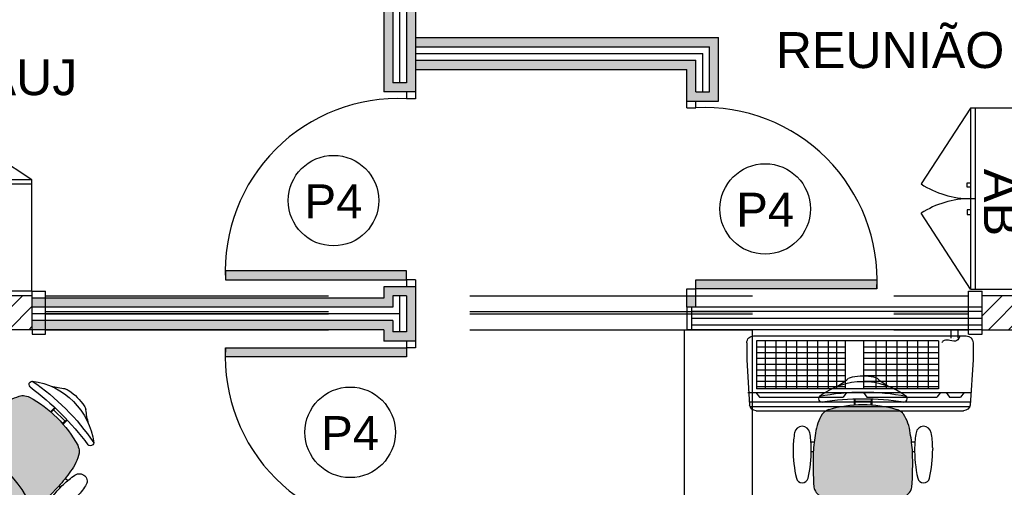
# Model space of a CAD drawing. Header units: inches. Extents: x 340 to 434, y 14 to 254.
# Tile 157 of 182: x 408.76 to 413.11, y 158.93 to 161. Entities that reach past the tile are written whole.
import ezdxf

# ---------------------------------------------------------------- set-up
doc = ezdxf.new("R2010")
doc.units = ezdxf.units.IN
doc.header["$MEASUREMENT"] = 0
doc.linetypes.add('DASHED2', pattern=[0.375, 0.25, -0.125])
doc.linetypes.add('HIDDEN2', pattern=[0.1875, 0.125, -0.0625])
for name, color, linetype in [('TJ-DEMOLIR', 30, 'HIDDEN2'), ('TJ-DIVISORIA', 96, 'Continuous'), ('TJ-DRYWALL', 132, 'Continuous'), ('TJ-LADEVIDRO', 11, 'Continuous'), ('TJ-MOBILIÁRIO', 2, 'Continuous'), ('TJ-MOBILIÁRIOEXISTENTE', 2, 'Continuous'), ('TJ-PAREDE', 5, 'Continuous'), ('TJ-PILARES', 6, 'Continuous'), ('TJ-SPLIT', 142, 'Continuous'), ('TJ-TEXTO03 1PARA100', 3, 'Continuous'), ('TJ-TEXTOESQUADRIA', 200, 'Continuous')]:
    doc.layers.add(name, color=color, linetype=linetype)
doc.styles.add('ARIAL', font='arial.ttf')
doc.styles.get("Standard").update_dxf_attribs({"font": 'arial.ttf'})
doc.styles.add('TipoDeLinha_A', font='arial.ttf')
doc.linetypes.add('BATTING', pattern='A,0.00254,-2.54,[134,ltypeshp.shx,S=2.54,R=0,X=-2.54,Y=0],-5.08,[134,ltypeshp.shx,S=2.54,R=180,X=2.54,Y=0],-2.54', length=10.16254)

# ---------------------------------------------------------------- blocks, each defined once
blk = doc.blocks.new('poltrona diretor giratória')
h = blk.add_hatch(color=20)
h.set_gradient(color1=(255, 63, 0), color2=(255, 63, 0), tint=0.86, name='HEMISPHERICAL')
h.paths.add_polyline_path([(0.2192, -0.3365, 0.030126), (0.2092, -0.2515, 0.112051), (0.1795, -0.168, 0.029573), (0.1748, -0.1625, 0.071823), (0.1505, -0.1482, 0.071429), (0, -0.1266, 0.071429), (-0.1505, -0.1482, 0.071823), (-0.1748, -0.1625, 0.029573), (-0.1795, -0.168, 0.112051), (-0.2092, -0.2515, 0.030126), (-0.2192, -0.3365, 0.026966), (-0.2167, -0.4907, 0.092712), (-0.2134, -0.5016, 0.218944), (-0.1721, -0.5368, 0.069011), (0, -0.5604, 0.069011), (0.1721, -0.5368, 0.218946), (0.2134, -0.5016, 0.102563), (0.2168, -0.4895, 0.026756)])
at = {"layer": 'TJ-MOBILIÁRIO'}
for p, q in [((-0.0388, -0.1022), (-0.0388, -0.128)), ((-0.0361, -0.1021), (-0.0361, -0.1278)), ((-0.0354, -0.1125), (-0.0354, -0.1277)), ((0.0356, -0.1125), (-0.0354, -0.1125)), ((0.0356, -0.1125), (0.0356, -0.1277)), ((0.0363, -0.1021), (0.0363, -0.1278)), ((0.039, -0.1022), (0.039, -0.128)), ((-0.2297, -0.2901, 0), (-0.215, -0.2901, 0)), ((0.215, -0.29, 0), (0.2299, -0.29, 0)), ((-0.2284, -0.3331, 0), (-0.219, -0.3331, 0)), ((0.219, -0.3331, 0), (0.2286, -0.3331, 0))]:
    blk.add_line(p, q, dxfattribs=at)
at = {"layer": 'TJ-MOBILIÁRIO', "linetype": 'Continuous', "ltscale": 25.4}
for p, q in [((-0.3082, -0.3147, 0), (-0.3083, -0.3221, 0)), ((-0.2283, -0.3221, 0), (-0.2284, -0.3147, 0)), ((0.3084, -0.3147, 0), (0.3085, -0.3221, 0))]:
    blk.add_line(p, q, dxfattribs=at)
at = {"layer": 'TJ-MOBILIÁRIO'}
for centre, radius, start, end in [((0, -0.2485), 0.2485, 78.8778, 101.1222), ((0, -0.3411), 0.3164, 52.5531, 127.4469), ((-0.4729, 0.5278), 0.6763, 301.8108, 307.1601), ((-0.0414, -0.0448), 0.0407, 99.1898, 124.2903), ((0.0414, -0.0448), 0.0407, 55.7097, 80.8102), ((0.4729, 0.5278), 0.6763, 232.8399, 238.1892), ((0, -1.099), 1.0272, 79.2072, 100.7928), ((-0.181, -0.0998), 0.015, 139.1833, 180), ((-0.1802, -0.0989), 0.0158, 182.978, 269.4431), ((0, -1.3395), 1.238, 81.623, 98.377), ((0, -0.6615), 0.5349, 89.9995, 106.342), ((0, -0.6615), 0.5349, 73.658, 90.0005), ((0.1802, -0.0989), 0.0158, 270.5569, 357.022), ((0.181, -0.0998), 0.015, 0, 40.8167), ((-0.0105, -0.2752), 0.2001, 147.6271, 173.2006), ((-0.1305, -0.2048), 0.0612, 136.3456, 143.1214), ((-0.113, -0.2396), 0.0988, 112.3141, 128.7465), ((0.113, -0.2396), 0.0988, 51.2535, 67.6859), ((0.1305, -0.2048), 0.0612, 36.8786, 43.6544), ((0.0105, -0.2752), 0.2001, 6.7994, 32.3729), ((0.4905, -0.3769), 0.7109, 169.839, 176.7413), ((-0.4905, -0.3769), 0.7109, 3.2587, 10.161), ((1.2113, -0.3902), 1.4315, 177.8472, 184.0258), ((-1.2113, -0.3902), 1.4315, 355.9742, 2.1528), ((-0.1862, -0.4874), 0.0307, 186.2228, 207.4103), ((-0.1544, -0.4742), 0.065, 204.8741, 254.602), ((0.1544, -0.4742), 0.065, 285.398, 335.1259), ((0.1862, -0.4874), 0.0307, 332.5897, 353.7772), ((-0.0007, 0.0717), 0.6322, 254.3071, 270.046), ((0.0007, 0.0717), 0.6322, 269.954, 285.6929)]:
    blk.add_arc(centre, radius, start, end, dxfattribs=at)
at = {"layer": 'TJ-MOBILIÁRIO', "linetype": 'Continuous', "ltscale": 25.4}
for centre, radius, start, end in [((0.1213, -0.3243, 0), 0.4296, 170.0113, 178.7145), ((-0.2683, -0.2557, 0), 0.034, 9.9832, 170.0168), ((-0.6579, -0.3243, 0), 0.4296, 1.2855, 9.9887), ((0.6581, -0.3243, 0), 0.4296, 170.0113, 178.7145), ((0.2685, -0.2557, 0), 0.034, 9.9832, 170.0168), ((-0.1211, -0.3243, 0), 0.4296, 1.2855, 9.9887), ((0.2592, -0.3251, 0), 0.5675, 179.7013, 192.8268), ((-0.7958, -0.3251, 0), 0.5675, 347.1732, 0.2987), ((0.795, -0.3253, 0), 0.5665, 178.9303, 192.8326), ((-0.259, -0.3251, 0), 0.5675, 347.1732, 0.2987), ((-0.2683, -0.4452, 0), 0.0265, 192.8268, 347.1732), ((0.2685, -0.4452, 0), 0.0265, 192.8268, 347.1732)]:
    blk.add_arc(centre, radius, start, end, dxfattribs=at)
blk = doc.blocks.new('*U49')
at = {"layer": 'TJ-MOBILIÁRIO', "xscale": -1, "rotation": 270}
blk.add_blockref('poltrona diretor giratória', (0.2802, -0.0001, 0), dxfattribs=at)
blk = doc.blocks.new('*U50')
at = {"color": 0, "linetype": 'ByBlock', "lineweight": -2}
for p, rotation in [((409.2277, 117.0302, 0), 89.99999999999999), ((408.4567, 116.2602, 0), 180), ((409.2266, 115.4892, 0), 270)]:
    blk.add_blockref('*U49', p, dxfattribs=dict(at, rotation=rotation))
blk.add_blockref('*U49', (409.9977, 116.2592, 0), dxfattribs=at)
blk = doc.blocks.new('trg')
at = {"layer": 'TJ-MOBILIÁRIO'}
h = blk.add_hatch(color=254, dxfattribs=at)
h.set_gradient(color1=(207, 195, 218), color2=(194, 188, 215), tint=0.86, name='HEMISPHERICAL')
h.paths.add_polyline_path([(213.445, 42.938, 1), (214.645, 42.938, 1)])
blk.add_circle((214.045, 42.938), 0.6, dxfattribs=at)
blk = doc.blocks.new('A$C794E0566')
for p, q in [((0, 0.0419, 0), (0, 0.9581, 0)), ((0.0191, 0.014, 0), (0.0191, 0.986, 0)), ((0.225, 1, 0), (0.0248, 0.9876, 0)), ((0.0388, 0.0105, 0), (0.0388, 0.9885, 0)), ((0.08, 0.96, 0), (0.0598, 0.9446, 0)), ((0.08, 0.0048, 0), (0.08, 0.991, 0)), ((0.3, 1, 0), (0.225, 1, 0)), ((0.33, 0.03, 0), (0.33, 0.97, 0)), ((0.0598, 0.896, 0), (0.0598, 0.9446, 0)), ((0.3202, 0.9347, 0), (0.3577, 0.9347, 0)), ((0.08, 0.8806, 0), (0.0598, 0.896, 0)), ((0.3202, 0.903, 0), (0.3577, 0.903, 0)), ((0.3577, 0.903, 0), (0.3577, 0.8713, 0)), ((0.08, 0.8555, 0), (0.0598, 0.84, 0)), ((0.0598, 0.5309, 0), (0.0598, 0.84, 0)), ((0.3088, 0.8475, 0), (0.097, 0.8475, 0)), ((0.097, 0.8475, 0), (0.097, 0.0425, 0)), ((0.1065, 0.5152, 0), (0.1065, 0.8475, 0)), ((0.1302, 0.5152, 0), (0.1302, 0.8475, 0)), ((0.1552, 0.5152, 0), (0.1552, 0.8475, 0)), ((0.1802, 0.5152, 0), (0.1802, 0.8475, 0)), ((0.2048, 0.5152, 0), (0.2048, 0.8475, 0)), ((0.232, 0.5152, 0), (0.232, 0.8475, 0)), ((0.257, 0.5152, 0), (0.257, 0.8475, 0)), ((0.2816, 0.5152, 0), (0.2816, 0.8475, 0)), ((0.3088, 0.8475, 0), (0.3088, 0.0425, 0)), ((0.3088, 0.8013, 0), (0.097, 0.8013, 0)), ((0.3088, 0.755, 0), (0.097, 0.755, 0)), ((0.3088, 0.7088, 0), (0.097, 0.7088, 0)), ((0.3088, 0.6625, 0), (0.097, 0.6625, 0)), ((0.3088, 0.6163, 0), (0.097, 0.6163, 0)), ((0.3088, 0.57, 0), (0.097, 0.57, 0)), ((0.08, 0.5154, 0), (0.0598, 0.5309, 0)), ((0.3088, 0.5152, 0), (0.097, 0.5152, 0)), ((0.08, 0.4409, 0), (0.0598, 0.4255, 0)), ((0.0598, 0.0555, 0), (0.0598, 0.4255, 0)), ((0.3088, 0.4352, 0), (0.097, 0.4352, 0)), ((0.3088, 0.3968, 0), (0.097, 0.3968, 0)), ((0.3088, 0.3968, 0), (0.097, 0.3968, 0)), ((0.1065, 0.0425, 0), (0.1065, 0.4352, 0)), ((0.1302, 0.0425, 0), (0.1302, 0.4352, 0)), ((0.1552, 0.0425, 0), (0.1552, 0.4352, 0)), ((0.1802, 0.0425, 0), (0.1802, 0.4352, 0)), ((0.2048, 0.0425, 0), (0.2048, 0.4352, 0)), ((0.232, 0.0425, 0), (0.232, 0.4352, 0)), ((0.257, 0.0425, 0), (0.257, 0.4352, 0)), ((0.2816, 0.0425, 0), (0.2816, 0.4352, 0)), ((0.3088, 0.3588, 0), (0.097, 0.3588, 0)), ((0.3088, 0.3588, 0), (0.097, 0.3588, 0)), ((0.3088, 0.3125, 0), (0.097, 0.3125, 0)), ((0.3088, 0.2663, 0), (0.097, 0.2663, 0)), ((0.3088, 0.2663, 0), (0.097, 0.2663, 0)), ((0.3088, 0.2663, 0), (0.097, 0.2663, 0)), ((0.3088, 0.2663, 0), (0.097, 0.2663, 0)), ((0.3088, 0.22, 0), (0.097, 0.22, 0)), ((0.3088, 0.22, 0), (0.097, 0.22, 0)), ((0.3088, 0.1738, 0), (0.097, 0.1738, 0)), ((0.3088, 0.1738, 0), (0.097, 0.1738, 0)), ((0.3088, 0.1738, 0), (0.097, 0.1738, 0)), ((0.3088, 0.1738, 0), (0.097, 0.1738, 0)), ((0.3088, 0.1275, 0), (0.097, 0.1275, 0)), ((0.3088, 0.1275, 0), (0.097, 0.1275, 0)), ((0.08, 0.04, 0), (0.0598, 0.0555, 0)), ((0.08, 0.04, 0), (0.0598, 0.0555, 0)), ((0.3088, 0.0813, 0), (0.097, 0.0813, 0)), ((0.3088, 0.0813, 0), (0.097, 0.0813, 0)), ((0.3088, 0.0813, 0), (0.097, 0.0813, 0)), ((0.3088, 0.0813, 0), (0.097, 0.0813, 0)), ((0.225, 0, 0), (0.0248, 0.0124, 0)), ((0.225, 0, 0), (0.0248, 0.0124, 0)), ((0.3088, 0.0425, 0), (0.097, 0.0425, 0)), ((0.3088, 0.0425, 0), (0.097, 0.0425, 0)), ((0.3, 0, 0), (0.225, 0, 0)), ((0.3, 0, 0), (0.225, 0, 0))]:
    blk.add_line(p, q)
at = {"lineweight": -3}
blk.add_line((0.3181, 0.9131, 0), (0.3181, 0.9131, 0), dxfattribs=at)
for centre, start, end in [((0.03, 0.9581, 0), 100, 180), ((0.3, 0.97, 0), 0, 90), ((0.03, 0.0419, 0), 180, 260), ((0.03, 0.0419, 0), 180, 260), ((0.3, 0.03, 0), 270, 0), ((0.3, 0.03, 0), 270, 0)]:
    blk.add_arc(centre, 0.03, start, end)
blk.add_spline([(0.3302, 0.943, 0), (0.3101, 0.9289, 0), (0.3101, 0.8973, 0), (0.3101, 0.873, 0), (0.3017, 0.8614, 0)], degree=3, dxfattribs=at)
blk = doc.blocks.new('ALBERFLEX ARMÁRIO BAIXO')
at = {"layer": 'TJ-MOBILIÁRIO'}
for p, q in [((98.9524, 80.6215), (99.7524, 80.6215)), ((99.3524, 80.6015), (99.3524, 80.6215)), ((99.2824, 80.5865), (99.2824, 80.6015)), ((99.3024, 80.5865), (99.2824, 80.5865)), ((99.3024, 80.6015), (99.3024, 80.5865)), ((99.4024, 80.6015), (99.4024, 80.5865)), ((99.4024, 80.5865), (99.4224, 80.5865)), ((99.4224, 80.5865), (99.4224, 80.6015))]:
    blk.add_line(p, q, dxfattribs=at)
at = {"layer": 'TJ-MOBILIÁRIO', "color": 1, "linetype": 'DASHED2', "ltscale": 5}
for p, q in [((98.9524, 80.6015), (99.2876, 80.3833)), ((99.7524, 80.6015), (99.4171, 80.3833))]:
    blk.add_line(p, q, dxfattribs=at)
at = {"layer": 'TJ-MOBILIÁRIO'}
blk.add_lwpolyline([(99.7524, 80.6015), (99.7524, 81.0915), (98.9524, 81.0915), (98.9524, 80.6015)], close=True, dxfattribs=at)
at = {"layer": 'TJ-MOBILIÁRIO', "color": 1, "linetype": 'DASHED2', "ltscale": 5}
for centre, start, end in [((98.9524, 80.6015), 326.9406, 0), ((99.7524, 80.6015), 180, 213.0594)]:
    blk.add_arc(centre, 0.4, start, end, dxfattribs=at)
at = {"layer": 'TJ-MOBILIÁRIO', "color": 84, "insert": (99.3694, 80.7408), "char_height": 0.16, "width": 1.979927, "attachment_point": 5, "style": 'TipoDeLinha_A'}
blk.add_mtext('AB', dxfattribs=at)

msp = doc.modelspace()

# ---------------------------------------------------------------- hatches: boundary and pattern name
at = {"layer": 'TJ-DIVISORIA'}
h = msp.add_hatch(color=256, dxfattribs=at)
h.dxf.hatch_style = 1
h.paths.add_polyline_path([(410.5058, 164.668), (410.4658, 164.668), (410.4658, 160.7193), (410.4058, 160.7193), (410.4058, 164.668), (410.3658, 164.668), (410.3658, 160.6793), (410.5058, 160.6793)])
h = msp.add_hatch(color=256, dxfattribs=at)
h.dxf.hatch_style = 1
h.paths.add_polyline_path([(411.7458, 159.7793), (411.7058, 159.7793), (411.7058, 159.7293), (411.7458, 159.7293)])
h.paths.add_polyline_path([(412.5458, 159.8493), (411.7458, 159.8493), (411.7458, 159.8093), (412.5458, 159.8093)])
h.paths.add_polyline_path([(411.8458, 160.9193), (410.5058, 160.9193), (410.5058, 160.8793), (411.8058, 160.8793), (411.8058, 160.6793), (411.7458, 160.6793), (411.7458, 160.8193), (410.5058, 160.8193), (410.5058, 160.7793), (411.7058, 160.7793), (411.7058, 160.6393), (411.8458, 160.6393)])
h = msp.add_hatch(color=256, dxfattribs=at)
h.dxf.hatch_style = 1
h.paths.add_polyline_path([(408.1912, 159.6693), (407.206, 159.6693), (407.2058, 159.6293), (408.1912, 159.6293)])
h.paths.add_polyline_path([(408.1912, 159.7693), (407.2056, 159.7693), (407.206, 159.7293), (408.1912, 159.7293)])
h.paths.add_polyline_path([(410.4058, 159.7793), (410.4658, 159.7793), (410.4658, 159.6193), (410.4058, 159.6193), (410.4058, 159.6693), (408.8112, 159.6693), (408.8112, 159.6293), (410.3658, 159.6293), (410.3658, 159.5793), (410.5058, 159.5793), (410.5058, 159.8193), (410.3658, 159.8193), (410.3658, 159.7693), (408.8112, 159.7693), (408.8112, 159.7293), (410.4058, 159.7293)])
h.paths.add_polyline_path([(410.4658, 159.8893), (409.6658, 159.8893), (409.6658, 159.8493), (410.4658, 159.8493)])
h.paths.add_polyline_path([(410.4658, 159.5493), (409.6658, 159.5493), (409.6658, 159.5093), (410.4658, 159.5093)])
at = {"layer": 'TJ-PILARES'}
h = msp.add_hatch(dxfattribs=at)
h.set_pattern_fill('ANSI31', color=8, scale=0.5)
h.paths.add_polyline_path([(408.6504, 147.2743), (408.2404, 147.2743), (408.2404, 147.0193), (408.6504, 147.0193)])
h.paths.add_polyline_path([(412.6186, 147.1089), (412.4237, 147.1161), (412.3866, 146.1168), (412.5814, 146.1096)])
h.paths.add_polyline_path([(408.3951, 156.8793), (408.1751, 156.8793), (408.1751, 156.2593), (408.3951, 156.2593)])
h.paths.add_polyline_path([(414.81, 156.8721), (414.6151, 156.8793), (414.5916, 156.2448), (414.7864, 156.2375)])
h.paths.add_polyline_path([(414.698, 153.7241), (414.4981, 153.7315), (414.4747, 153.1019), (414.6746, 153.0945)])
h.paths.add_polyline_path([(408.7958, 153.4693), (408.1708, 153.4693), (408.171, 153.2743), (408.796, 153.2743)])
h.paths.add_polyline_path([(408.8069, 150.3943), (408.8064, 150.3943), (408.8064, 150.4343), (408.1664, 150.4343), (408.1688, 150.2443), (408.8088, 150.2443)])
h.paths.add_polyline_path([(413.0603, 149.8745), (412.3962, 149.9077), (412.3908, 149.8004), (413.0549, 149.7671)])
h.paths.add_polyline_path([(413.0665, 149.9968), (412.4023, 150.0301), (412.3962, 149.9077), (413.0603, 149.8745)])
h.paths.add_polyline_path([(413.5712, 159.7793), (413.0112, 159.7793), (413.0112, 159.6293), (413.5712, 159.6293)])
h.paths.add_polyline_path([(408.8112, 159.7793), (408.1912, 159.7793), (408.1912, 159.6293), (408.8112, 159.6293)])

# ---------------------------------------------------------------- linework, layer by layer
at = {"layer": 'TJ-DEMOLIR', "ltscale": 10}
for p, q in [((408.8112, 159.7993), (408.8712, 159.7993)), ((408.8112, 159.7793), (408.8112, 159.7993)), ((408.8712, 159.6093), (408.8712, 159.7993)), ((412.9512, 159.6093), (412.9512, 159.7993)), ((412.9512, 159.7993), (413.0112, 159.7993)), ((413.0112, 159.7793), (413.0112, 159.7993)), ((408.8712, 159.7793), (412.9512, 159.7793)), ((408.8712, 159.7093), (412.9512, 159.7093)), ((408.8712, 159.6993), (412.9512, 159.6993)), ((408.8112, 159.6293), (408.8112, 159.6093)), ((408.8712, 159.6293), (412.9512, 159.6293)), ((413.0112, 159.6093), (413.0112, 159.6293)), ((408.8112, 159.6093), (408.8712, 159.6093)), ((412.9512, 159.6093), (413.0112, 159.6093))]:
    msp.add_line(p, q, dxfattribs=at)
at = {"layer": 'TJ-DIVISORIA'}
for p, q in [((410.3658, 164.668), (410.3658, 160.6793)), ((410.4058, 164.668), (410.4058, 160.7193)), ((410.4658, 164.668), (410.4658, 160.7193)), ((410.5058, 164.668), (410.5058, 160.6493)), ((410.5058, 160.9193), (411.8458, 160.9193)), ((411.8458, 160.6393), (411.8458, 160.9193)), ((410.5058, 160.8793), (411.8058, 160.8793)), ((411.8058, 160.6793), (411.8058, 160.8793)), ((410.5058, 160.8193), (411.7458, 160.8193)), ((411.7458, 160.6793), (411.7458, 160.8193)), ((410.5058, 160.7793), (411.7058, 160.7793)), ((411.7058, 160.6093), (411.7058, 160.7793)), ((410.4658, 160.7193), (410.4058, 160.7193)), ((410.5058, 160.6793), (410.3658, 160.6793)), ((410.4658, 160.6793), (410.4658, 160.6493)), ((411.7458, 160.6793), (411.8058, 160.6793)), ((410.5058, 160.6493), (410.4658, 160.6493)), ((411.7058, 160.6393), (411.8458, 160.6393)), ((411.7458, 160.6093), (411.7458, 160.6393)), ((411.7058, 160.6093), (411.7458, 160.6093)), ((410.5058, 159.8493), (410.4658, 159.8493)), ((410.4658, 159.8493), (410.4658, 159.8193)), ((410.5058, 159.8493), (410.5058, 159.5493)), ((410.5058, 159.8193), (410.3658, 159.8193)), ((410.3658, 159.8193), (410.3658, 159.7693)), ((411.7058, 159.7293), (411.7058, 159.8093)), ((411.7058, 159.8093), (411.7458, 159.8093)), ((411.7458, 159.7293), (411.7458, 159.8093)), ((410.3658, 159.7693), (408.8112, 159.7693)), ((410.4058, 159.7793), (410.4058, 159.7293)), ((410.4658, 159.7793), (410.4058, 159.7793)), ((410.4658, 159.7793), (410.4658, 159.6193)), ((411.7058, 159.7793), (411.7458, 159.7793)), ((410.4058, 159.7293), (408.8112, 159.7293)), ((410.4058, 159.6693), (408.8112, 159.6693)), ((410.4058, 159.6693), (410.4058, 159.6193)), ((410.3658, 159.6293), (408.8112, 159.6293)), ((410.3658, 159.6293), (410.3658, 159.5793)), ((410.4658, 159.6193), (410.4058, 159.6193)), ((410.5058, 159.5793), (410.3658, 159.5793)), ((410.4658, 159.5793), (410.4658, 159.5493)), ((410.5058, 159.5493), (410.4658, 159.5493))]:
    msp.add_line(p, q, dxfattribs=at)
for points in [[(410.4658, 159.8893), (409.6658, 159.8893), (409.6658, 159.8493), (410.4658, 159.8493)], [(411.7458, 159.8493), (412.5458, 159.8493), (412.5458, 159.8093), (411.7458, 159.8093)], [(410.4658, 159.5093), (409.6658, 159.5093), (409.6658, 159.5493), (410.4658, 159.5493)]]:
    msp.add_lwpolyline(points, close=True, dxfattribs=at)
for centre, start, end in [((410.428, 159.8872), 87.1585, 182.8415), ((411.7836, 159.8472), 357.1585, 92.8415), ((410.428, 159.5115), 177.1585, 272.8415)]:
    msp.add_arc(centre, 0.7631, start, end, dxfattribs=at)
at = {"layer": 'TJ-DRYWALL'}
for p, q in [((413.0112, 159.7293), (411.7058, 159.7293)), ((411.7058, 159.7293), (411.7058, 159.6293)), ((411.7258, 159.7293), (411.7258, 159.6293)), ((413.0112, 159.7093), (411.7258, 159.7093)), ((413.0112, 159.6293), (411.7058, 159.6293)), ((413.0112, 159.6493), (411.7258, 159.6493))]:
    msp.add_line(p, q, dxfattribs=at)
at = {"layer": 'TJ-LADEVIDRO', "linetype": 'BATTING', "ltscale": 0.03}
for p, q in [((410.4358, 164.668), (410.4358, 160.7193)), ((410.5058, 160.8493), (411.7758, 160.8493)), ((411.7758, 160.6793), (411.7758, 160.8493)), ((410.4358, 159.7793), (410.4358, 159.6193)), ((410.4358, 159.6993), (408.8112, 159.6993)), ((413.0112, 159.6793), (411.7258, 159.6793))]:
    msp.add_line(p, q, dxfattribs=at)
at = {"layer": 'TJ-MOBILIÁRIO'}
for p, q in [((411.6958, 158.1293), (411.6958, 159.6293)), ((411.6958, 159.6293), (411.9958, 159.6293)), ((411.9958, 158.4293), (411.9958, 159.6293))]:
    msp.add_line(p, q, dxfattribs=at)
at = {"layer": 'TJ-PAREDE'}
for p, q in [((408.8112, 159.7793), (408.1912, 159.7793)), ((408.8112, 159.6293), (408.8112, 159.7793)), ((413.5712, 159.7793), (413.0112, 159.7793)), ((413.0112, 159.6293), (413.0112, 159.7793)), ((408.8112, 159.6293), (408.1912, 159.6293)), ((413.0112, 159.6293), (413.5712, 159.6293))]:
    msp.add_line(p, q, dxfattribs=at)
at = {"layer": 'TJ-TEXTOESQUADRIA', "color": 1}
for centre in [(410.1435, 160.1995), (412.052, 160.1627), (410.2172, 159.176)]:
    msp.add_circle(centre, 0.2, dxfattribs=at)

# ---------------------------------------------------------------- block references
at = {"rotation": 45}
msp.add_blockref('*U50', (201.1085, -212.988), dxfattribs=at)
at = {"layer": 'TJ-MOBILIÁRIO'}
for name, p in [('poltrona diretor giratória', (412.4839, 159.4243)), ('trg', (194.2227, 115.6494))]:
    msp.add_blockref(name, p, dxfattribs=at)
at = {"layer": 'TJ-MOBILIÁRIOEXISTENTE', "color": 0}
for p, rotation in [((332.3582, 259.5607), 270), ((507.7626, 240.8931), 180)]:
    msp.add_blockref('ALBERFLEX ARMÁRIO BAIXO', p, dxfattribs=dict(at, rotation=rotation))
at = {"layer": 'TJ-SPLIT', "xscale": -1, "rotation": 269.9999999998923}
msp.add_blockref('A$C794E0566', (411.9709, 159.2716, 0), dxfattribs=at)

# ---------------------------------------------------------------- texts
at = {"layer": 'TJ-TEXTO03 1PARA100', "char_height": 0.15875, "width": 1.053119, "attachment_point": 1, "style": 'ARIAL'}
for s, insert in [('REUNIÃO', (412.0987, 160.9438)), ('NAUJ', (408.4325, 160.824))]:
    msp.add_mtext(s, dxfattribs=dict(at, insert=insert))
at = {"layer": 'TJ-TEXTOESQUADRIA', "color": 202, "char_height": 0.15, "attachment_point": 1}
for insert in [(410.0202, 160.2712), (411.9287, 160.2344), (410.0939, 159.2476)]:
    msp.add_mtext_dynamic_manual_height_columns('\\pxqc;{\\C256;P4}', width=0.246653, gutter_width=12.5, heights=[0], dxfattribs=dict(at, insert=insert))

doc.saveas('drawing.dxf')
